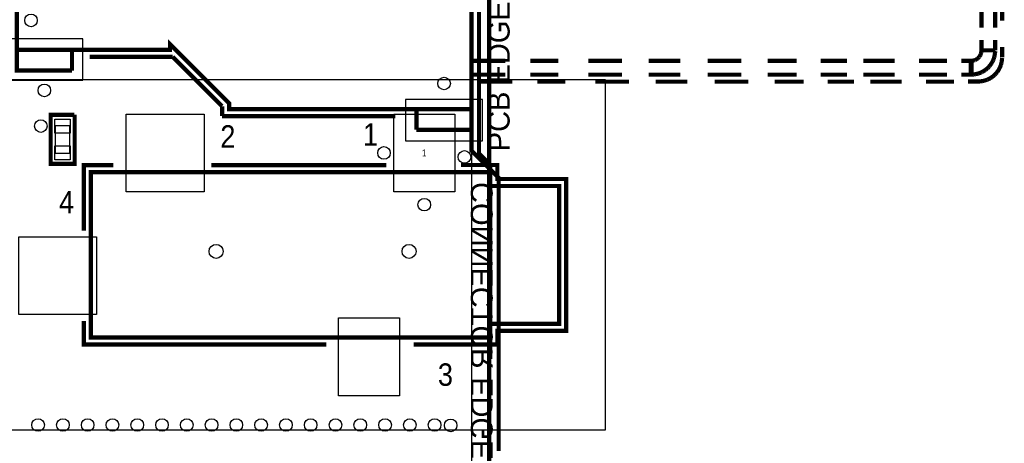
# Model space of a CAD drawing. Extents: x 6 to 156, y -6 to 136.
# Tile 26 of 32: x 120 to 156, y 28 to 43. Entities that reach past the tile are written whole.
import ezdxf
from ezdxf.enums import TextEntityAlignment as Align

# ---------------------------------------------------------------- set-up
doc = ezdxf.new("R2010")
doc.units = 0
for name, color, linetype in [('BG_OUTLINE', 134, 'CONTINUOUS'), ('PG_ASSEMBLY_BOTTOM', 1, 'CONTINUOUS'), ('PG_ASSEMBLY_TOP', 1, 'CONTINUOUS'), ('PG_PLACE_BOUND_BOTTOM', 152, 'CONTINUOUS'), ('PG_PLACE_BOUND_TOP', 152, 'CONTINUOUS'), ('PG_SILKSCREEN_BOTTOM', 204, 'CONTINUOUS'), ('PG_SILKSCREEN_TOP', 45, 'CONTINUOUS'), ('PIN_BOTTOM', 5, 'CONTINUOUS'), ('PIN_TOP', 1, 'CONTINUOUS'), ('RKI_ALL', 174, 'CONTINUOUS'), ('VC_BOTTOM', 5, 'CONTINUOUS'), ('VC_TOP', 1, 'CONTINUOUS')]:
    doc.layers.add(name, color=color, linetype=linetype)

msp = doc.modelspace()

# ---------------------------------------------------------------- linework, layer by layer
at = {"layer": 'BG_OUTLINE', "const_width": 0.1524}
msp.add_lwpolyline([(137.050018, 11.925808), (137.050018, 129.542032, 0.414184), (136.542018, 130.050032), (7.558024, 130.050032, 0.414214), (7.050024, 129.542032), (7.050024, 0.558038, 0.414233), (7.558024, 0.050038)], format="xyb", dxfattribs=at)
at = {"layer": 'PG_ASSEMBLY_BOTTOM', "const_width": 0.1524}
for points in [[(136.415018, 40.13835), (136.415018, 66.638424), (119.914924, 66.638424), (119.914924, 63.528448), (119.70512, 63.528448), (119.70512, 45.528484), (119.914924, 45.528484), (119.914924, 42.28846), (125.472952, 42.28846), (125.472952, 42.49039), (127.614934, 40.348408), (127.614934, 40.13835), (136.415018, 40.13835)], [(154.915108, 43.0911), (154.915108, 43.814746)], [(155.41498, 43.0911), (155.41498, 43.814746)], [(154.915108, 42.269918), (154.915108, 42.64787)], [(155.41498, 42.269918), (155.41498, 42.64787)], [(121.91492, 41.538398), (119.914924, 41.538398), (119.914924, 42.28846)], [(121.91492, 42.2783), (121.91492, 41.538398)], [(154.867102, 42.079418), (154.87142, 42.087038)], [(154.87142, 42.087038), (154.874976, 42.09415)], [(154.874976, 42.09415), (154.879294, 42.102786)], [(154.879294, 42.102786), (154.88285, 42.11066)], [(154.88285, 42.11066), (154.885644, 42.117518)], [(154.885644, 42.117518), (154.888438, 42.124884)], [(154.888438, 42.124884), (154.891486, 42.13352)], [(154.891486, 42.13352), (154.893772, 42.141394)], [(154.893772, 42.141394), (154.896312, 42.15003)], [(154.896312, 42.15003), (154.898598, 42.159174)], [(154.898598, 42.159174), (154.900376, 42.167556)], [(154.900376, 42.167556), (154.902408, 42.177462)], [(154.902408, 42.177462), (154.90444, 42.187876)], [(154.90444, 42.187876), (154.905964, 42.197528)], [(154.905964, 42.197528), (154.907488, 42.206926)], [(154.907488, 42.206926), (154.909012, 42.217848)], [(154.909012, 42.217848), (154.910536, 42.229786)], [(154.910536, 42.229786), (154.91206, 42.242232)], [(154.91206, 42.242232), (154.91333, 42.253154)], [(154.91333, 42.253154), (154.915108, 42.269918), (155.41498, 42.269918)], [(155.393136, 42.08145), (155.396946, 42.101516)], [(155.396946, 42.101516), (155.399994, 42.11955)], [(155.399994, 42.11955), (155.40228, 42.136314)], [(155.40228, 42.136314), (155.404566, 42.151808)], [(155.404566, 42.151808), (155.406598, 42.167048)], [(155.406598, 42.167048), (155.408376, 42.182542)], [(155.408376, 42.182542), (155.410154, 42.198036)], [(155.410154, 42.198036), (155.41498, 42.243756)], [(136.415018, 41.88841), (137.638282, 41.88841)], [(138.541506, 41.88841), (139.562078, 41.88841)], [(140.649452, 41.88841), (141.870684, 41.88841)], [(142.84071, 41.88841), (143.994886, 41.88841)], [(144.98193, 41.88841), (146.203162, 41.88841)], [(147.156678, 41.88841), (148.210524, 41.88841)], [(149.080474, 41.88841), (150.042118, 41.88841)], [(150.627588, 41.88841), (151.765254, 41.88841)], [(152.651714, 41.88841), (153.663904, 41.88841)], [(154.182318, 41.88841), (154.559762, 41.88841), (154.559762, 41.388538)], [(154.5336, 41.88841), (154.538426, 41.888918)], [(154.5336, 41.88841), (154.5336, 41.388538)], [(154.538426, 41.888918), (154.573986, 41.892982)], [(154.573986, 41.892982), (154.58567, 41.894506)], [(154.58567, 41.894506), (154.596592, 41.89603)], [(154.596592, 41.89603), (154.605482, 41.8973)], [(154.605482, 41.8973), (154.615388, 41.899078)], [(154.615388, 41.899078), (154.626564, 41.90111)], [(154.626564, 41.90111), (154.635454, 41.902888)], [(154.635454, 41.902888), (154.644598, 41.90492)], [(154.644598, 41.90492), (154.654504, 41.90746)], [(154.654504, 41.90746), (154.662124, 41.909746)], [(154.662124, 41.909746), (154.669744, 41.912032)], [(154.669744, 41.912032), (154.677364, 41.914572)], [(154.677364, 41.914572), (154.685746, 41.917874)], [(154.685746, 41.917874), (154.693874, 41.921176)], [(154.693874, 41.921176), (154.700986, 41.924224)], [(154.700986, 41.924224), (154.709114, 41.928288)], [(154.709114, 41.928288), (154.71648, 41.932098)], [(154.71648, 41.932098), (154.724862, 41.93667)], [(154.724862, 41.93667), (154.731974, 41.940988)], [(154.731974, 41.940988), (154.740102, 41.946068)], [(154.740102, 41.946068), (154.748738, 41.951656)], [(154.748738, 41.951656), (154.755596, 41.956482)], [(154.755596, 41.956482), (154.763724, 41.962324)], [(154.763724, 41.962324), (154.770328, 41.967404)], [(154.770328, 41.967404), (154.777948, 41.9735)], [(154.777948, 41.9735), (154.78506, 41.97985)], [(154.78506, 41.97985), (154.791918, 41.985692)], [(154.791918, 41.985692), (154.79903, 41.992296)], [(154.79903, 41.992296), (154.804872, 41.997884)], [(154.804872, 41.997884), (154.811222, 42.004488)], [(154.811222, 42.004488), (154.81808, 42.011854)], [(154.81808, 42.011854), (154.823668, 42.018204)], [(154.823668, 42.018204), (154.829764, 42.02557)], [(154.829764, 42.02557), (154.83586, 42.032936)], [(154.83586, 42.032936), (154.841194, 42.039794)], [(154.841194, 42.039794), (154.846528, 42.04716)], [(154.846528, 42.04716), (154.851862, 42.055288)], [(154.851862, 42.055288), (154.85745, 42.063416)], [(154.85745, 42.063416), (154.862276, 42.071036)], [(154.862276, 42.071036), (154.867102, 42.079418)], [(155.22956, 41.72458), (155.242768, 41.742106)], [(155.242768, 41.742106), (155.254452, 41.758108)], [(155.254452, 41.758108), (155.26639, 41.77538)], [(155.26639, 41.77538), (155.278074, 41.79316)], [(155.278074, 41.79316), (155.289504, 41.811448)], [(155.289504, 41.811448), (155.30068, 41.830244)], [(155.30068, 41.830244), (155.311094, 41.848786)], [(155.311094, 41.848786), (155.321508, 41.868598)], [(155.321508, 41.868598), (155.331922, 41.890188)], [(155.331922, 41.890188), (155.341574, 41.911524)], [(155.341574, 41.911524), (155.350718, 41.933622)], [(155.350718, 41.933622), (155.359354, 41.956736)], [(155.359354, 41.956736), (155.366974, 41.978834)], [(155.366974, 41.978834), (155.373324, 41.999662)], [(155.373324, 41.999662), (155.379674, 42.022268)], [(155.379674, 42.022268), (155.385008, 42.043604)], [(155.385008, 42.043604), (155.389072, 42.061638)], [(155.389072, 42.061638), (155.393136, 42.08145)], [(136.415018, 41.388538), (137.638282, 41.388538)], [(138.541506, 41.388538), (139.562078, 41.388538)], [(140.649452, 41.388538), (141.870684, 41.388538)], [(142.84071, 41.388538), (143.994886, 41.388538)], [(144.98193, 41.388538), (146.203162, 41.388538)], [(147.156678, 41.388538), (148.210524, 41.388538)], [(149.080474, 41.388538), (150.042118, 41.388538)], [(150.627588, 41.388538), (151.765254, 41.388538)], [(152.651714, 41.388538), (153.663904, 41.388538)], [(154.182318, 41.388538), (154.559762, 41.388538)], [(154.559762, 41.388538), (154.59329, 41.39184)], [(154.59329, 41.39184), (154.634692, 41.396666)], [(154.634692, 41.396666), (154.65171, 41.398952)], [(154.65171, 41.398952), (154.667204, 41.400984)], [(154.667204, 41.400984), (154.683968, 41.403524)], [(154.683968, 41.403524), (154.703272, 41.406826)], [(154.703272, 41.406826), (154.722068, 41.410382)], [(154.722068, 41.410382), (154.740356, 41.413938)], [(154.740356, 41.413938), (154.761438, 41.418764)], [(154.761438, 41.418764), (154.78125, 41.423844)], [(154.78125, 41.423844), (154.801824, 41.429432)], [(154.801824, 41.429432), (154.8257, 41.436798)], [(154.8257, 41.436798), (154.848306, 41.444672)], [(154.848306, 41.444672), (154.869134, 41.452546)], [(154.869134, 41.452546), (154.891994, 41.461944)], [(154.891994, 41.461944), (154.91333, 41.471596)], [(154.91333, 41.471596), (154.934158, 41.481756)], [(154.934158, 41.481756), (154.954732, 41.492424)], [(154.954732, 41.492424), (154.972512, 41.50233)], [(154.972512, 41.50233), (154.992578, 41.514268)], [(154.992578, 41.514268), (155.01112, 41.525952)], [(155.01112, 41.525952), (155.027884, 41.536874)], [(155.027884, 41.536874), (155.045156, 41.548812)], [(155.045156, 41.548812), (155.061412, 41.56075)], [(155.061412, 41.56075), (155.078938, 41.573958)], [(155.078938, 41.573958), (155.095956, 41.587928)], [(155.095956, 41.587928), (155.111196, 41.600628)], [(155.111196, 41.600628), (155.127706, 41.615106)], [(155.127706, 41.615106), (155.142946, 41.62933)], [(155.142946, 41.62933), (155.158694, 41.64457)], [(155.158694, 41.64457), (155.174696, 41.661334)], [(155.174696, 41.661334), (155.188412, 41.675812)], [(155.188412, 41.675812), (155.202128, 41.69156)], [(155.202128, 41.69156), (155.21559, 41.707308)], [(155.21559, 41.707308), (155.22956, 41.72458)], [(134.415022, 39.388542), (134.415022, 40.13835)], [(136.415018, 40.13835), (136.415018, 38.626288), (137.396728, 37.644578), (137.396728, 26.764488)], [(136.415018, 39.388542), (134.415022, 39.388542)]]:
    msp.add_lwpolyline(points, dxfattribs=at)
at = {"layer": 'PG_ASSEMBLY_BOTTOM'}
msp.add_lwpolyline([(121.91492, 42.2783), (121.91492, 42.28846)], dxfattribs=at)
at = {"layer": 'PG_ASSEMBLY_TOP', "const_width": 0.1524}
for points in [[(137.095992, 37.848032), (137.095992, 38.11905), (136.684004, 38.531038), (136.684004, 44.881038)], [(137.095992, 31.848044), (122.595894, 31.848044), (122.595894, 37.848032), (137.095992, 37.848032), (137.095992, 31.069026)], [(137.095992, 37.347906), (139.596114, 37.347906), (139.596114, 32.347916), (137.095992, 32.347916)]]:
    msp.add_lwpolyline(points, dxfattribs=at)
at = {"layer": 'PG_ASSEMBLY_TOP'}
msp.add_lwpolyline([(121.190004, 39.877238), (121.952004, 39.877238), (121.952004, 38.200838), (121.190004, 38.200838)], close=True, dxfattribs=at)
at = {"layer": 'PG_PLACE_BOUND_BOTTOM'}
msp.add_lwpolyline([(136.415018, 40.13835), (136.415018, 66.638424), (119.914924, 66.638424), (119.914924, 63.528448), (119.70512, 63.528448), (119.70512, 45.528484), (119.914924, 45.528484), (119.914924, 42.28846), (125.472952, 42.28846), (125.472952, 42.49039), (127.614934, 40.348408), (127.614934, 40.13835)], close=True, dxfattribs=at)
at = {"layer": 'PG_PLACE_BOUND_TOP'}
for points in [[(119.047006, 28.498038), (141.272006, 28.498038), (141.272006, 41.198038), (119.047006, 41.198038)], [(121.317004, 39.547038), (121.825004, 39.547038), (121.825004, 38.531038), (121.317004, 38.531038)]]:
    msp.add_lwpolyline(points, close=True, dxfattribs=at)
at = {"layer": 'PG_SILKSCREEN_BOTTOM', "const_width": 0.1524}
for points in [[(155.66898, 43.3451), (155.66898, 44.068746)], [(155.665932, 42.018966), (155.665932, 42.396918)], [(122.55627, 42.03446), (125.569726, 42.03446)], [(125.569726, 42.03446), (127.360934, 40.243252)], [(155.610306, 41.705784), (155.617672, 41.727882)], [(155.617672, 41.727882), (155.624276, 41.748964)], [(155.624276, 41.748964), (155.630626, 41.771316)], [(155.630626, 41.771316), (155.63596, 41.792652)], [(155.63596, 41.792652), (155.640024, 41.810686)], [(155.640024, 41.810686), (155.644088, 41.830498)], [(155.644088, 41.830498), (155.647898, 41.850564)], [(155.647898, 41.850564), (155.650692, 41.868598)], [(155.650692, 41.868598), (155.653232, 41.885362)], [(155.653232, 41.885362), (155.655264, 41.900856)], [(155.655264, 41.900856), (155.657296, 41.91635)], [(155.657296, 41.91635), (155.659328, 41.931844)], [(155.659328, 41.931844), (155.661106, 41.947084)], [(155.661106, 41.947084), (155.665932, 41.992804)], [(155.378658, 41.364154), (155.393898, 41.378378)], [(155.393898, 41.378378), (155.409646, 41.393872)], [(155.409646, 41.393872), (155.425648, 41.410382)], [(155.425648, 41.410382), (155.43911, 41.42486)], [(155.43911, 41.42486), (155.45308, 41.440608)], [(155.45308, 41.440608), (155.466542, 41.45661)], [(155.466542, 41.45661), (155.480512, 41.473628)], [(155.480512, 41.473628), (155.49372, 41.491154)], [(155.49372, 41.491154), (155.505404, 41.50741)], [(155.505404, 41.50741), (155.517088, 41.524428)], [(155.517088, 41.524428), (155.528772, 41.542208)], [(155.528772, 41.542208), (155.540456, 41.560496)], [(155.540456, 41.560496), (155.551632, 41.579292)], [(155.551632, 41.579292), (155.561792, 41.597834)], [(155.561792, 41.597834), (155.572206, 41.617646)], [(155.572206, 41.617646), (155.582874, 41.639236)], [(155.582874, 41.639236), (155.592272, 41.660572)], [(155.592272, 41.660572), (155.60167, 41.68267)], [(155.60167, 41.68267), (155.610306, 41.705784)], [(136.669018, 41.134538), (137.892282, 41.134538)], [(138.795506, 41.134538), (139.816078, 41.134538)], [(140.903452, 41.134538), (142.124684, 41.134538)], [(143.09471, 41.134538), (144.248886, 41.134538)], [(145.23593, 41.134538), (146.457162, 41.134538)], [(147.410678, 41.134538), (148.464524, 41.134538)], [(149.334474, 41.134538), (150.296118, 41.134538)], [(150.881588, 41.134538), (152.019254, 41.134538)], [(152.905714, 41.134538), (153.917904, 41.134538)], [(154.43327, 41.137586), (154.810714, 41.137586)], [(154.810714, 41.137586), (154.843988, 41.141142)], [(154.843988, 41.141142), (154.885644, 41.145968)], [(154.885644, 41.145968), (154.902662, 41.148)], [(154.902662, 41.148), (154.917902, 41.150032)], [(154.917902, 41.150032), (154.93492, 41.152572)], [(154.93492, 41.152572), (154.954224, 41.155874)], [(154.954224, 41.155874), (154.97302, 41.15943)], [(154.97302, 41.15943), (154.991308, 41.16324)], [(154.991308, 41.16324), (155.01239, 41.167812)], [(155.01239, 41.167812), (155.032202, 41.172892)], [(155.032202, 41.172892), (155.052776, 41.17848)], [(155.052776, 41.17848), (155.076652, 41.185846)], [(155.076652, 41.185846), (155.099004, 41.19372)], [(155.099004, 41.19372), (155.120086, 41.201848)], [(155.120086, 41.201848), (155.142946, 41.210992)], [(155.142946, 41.210992), (155.164282, 41.220644)], [(155.164282, 41.220644), (155.18511, 41.230804)], [(155.18511, 41.230804), (155.20543, 41.241472)], [(155.20543, 41.241472), (155.223464, 41.251632)], [(155.223464, 41.251632), (155.24353, 41.263316)], [(155.24353, 41.263316), (155.262072, 41.275)], [(155.262072, 41.275), (155.278836, 41.285922)], [(155.278836, 41.285922), (155.296108, 41.298114)], [(155.296108, 41.298114), (155.31211, 41.309798)], [(155.31211, 41.309798), (155.32989, 41.323006)], [(155.32989, 41.323006), (155.346908, 41.336976)], [(155.346908, 41.336976), (155.362148, 41.349676)], [(155.362148, 41.349676), (155.378658, 41.364154)], [(127.360934, 40.243252), (127.360934, 39.88435)], [(127.360934, 39.88435), (133.65226, 39.88435)]]:
    msp.add_lwpolyline(points, dxfattribs=at)
at = {"layer": 'PG_SILKSCREEN_TOP'}
for points, const_width in [([(122.015504, 39.940738), (122.015504, 38.137338), (121.126504, 38.137338), (121.126504, 39.940738), (122.002804, 39.940738)], 0.127), ([(122.341894, 35.726116), (122.341894, 38.102032), (123.417076, 38.102032)], 0.1524), ([(133.319012, 38.102032), (126.969012, 38.102032)], 0.1524), ([(134.31901, 31.594044), (137.349992, 31.594044), (137.349992, 32.093916), (139.850114, 32.093916), (139.850114, 37.601906), (137.349992, 37.601906), (137.349992, 38.109906), (136.025636, 38.109906)], 0.1524), ([(137.093452, 37.838126), (137.093452, 31.85541)], 0.1524), ([(122.341894, 32.44596), (122.341894, 31.594044), (131.14401, 31.594044)], 0.1524)]:
    msp.add_lwpolyline(points, dxfattribs=dict(at, const_width=const_width))
at = {"layer": 'PIN_BOTTOM'}
for points in [[(122.309128, 42.686986), (119.515128, 42.686986), (119.515128, 41.188386), (122.309128, 41.188386)], [(136.815068, 40.487092), (134.021068, 40.487092), (134.021068, 38.988492), (136.815068, 38.988492)]]:
    msp.add_lwpolyline(points, close=True, dxfattribs=at)
for centre in [(127.144018, 34.975038), (134.144004, 34.975038)]:
    msp.add_circle(centre, 0.254, dxfattribs=at)
at = {"layer": 'PIN_TOP'}
for points in [[(121.291604, 39.775638), (121.850404, 39.775638), (121.850404, 39.267638), (121.291604, 39.267638)], [(123.886214, 37.138356), (123.886214, 39.957756), (126.705614, 39.957756), (126.705614, 37.138356)], [(133.591046, 37.138356), (133.591046, 39.957756), (135.800846, 39.957756), (135.800846, 37.138356)], [(121.291604, 38.810438), (121.850404, 38.810438), (121.850404, 38.302438), (121.291604, 38.302438)], [(119.986298, 32.688276), (119.986298, 35.507676), (122.805698, 35.507676), (122.805698, 32.688276)], [(131.59105, 29.73832), (131.59105, 32.55772), (133.80085, 32.55772), (133.80085, 29.73832)]]:
    msp.add_lwpolyline(points, close=True, dxfattribs=at)
for centre in [(127.144018, 34.975038), (134.144004, 34.975038)]:
    msp.add_circle(centre, 0.254, dxfattribs=at)
at = {"layer": 'RKI_ALL'}
msp.add_lwpolyline([(136.415018, 0.685038), (7.685024, 0.685038), (7.685024, 129.415032), (136.415018, 129.415032), (136.415018, 16.683482), (136.415018, 11.41349)], close=True, dxfattribs=at)
at = {"layer": 'VC_BOTTOM'}
for centre in [(120.428004, 43.357038), (135.418068, 41.066974), (120.912128, 40.817038), (120.783604, 39.521638), (133.235446, 38.548056), (136.156446, 38.404038), (134.695946, 36.66998), (120.685814, 28.675584), (121.584974, 28.675584), (122.484134, 28.675584), (123.383294, 28.675584), (124.282454, 28.675584), (125.181614, 28.675584), (126.080774, 28.675584), (126.979934, 28.675584), (127.879094, 28.675584), (128.778254, 28.675584), (129.677414, 28.675584), (130.576574, 28.675584), (131.475734, 28.675584), (132.374894, 28.675584), (133.274054, 28.675584), (134.173214, 28.675584), (135.072374, 28.675584), (135.65632, 28.658312)]:
    msp.add_circle(centre, 0.2286, dxfattribs=at)
at = {"layer": 'VC_TOP'}
for centre in [(120.428004, 43.357038), (135.418068, 41.066974), (120.912128, 40.817038), (120.783604, 39.521638), (133.235446, 38.548056), (136.156446, 38.404038), (134.695946, 36.66998), (120.685814, 28.675584), (121.584974, 28.675584), (122.484134, 28.675584), (123.383294, 28.675584), (124.282454, 28.675584), (125.181614, 28.675584), (126.080774, 28.675584), (126.979934, 28.675584), (127.879094, 28.675584), (128.778254, 28.675584), (129.677414, 28.675584), (130.576574, 28.675584), (131.475734, 28.675584), (132.374894, 28.675584), (133.274054, 28.675584), (134.173214, 28.675584), (135.072374, 28.675584), (135.65632, 28.658312)]:
    msp.add_circle(centre, 0.2286, dxfattribs=at)

# ---------------------------------------------------------------- texts
at = {"layer": 'PG_ASSEMBLY_BOTTOM', "text_generation_flag": 2}
msp.add_text('CONNECTOR EDGE', height=0.7874, rotation=90, dxfattribs=at).set_placement((137.176764, 37.489638))
at = {"layer": 'PG_ASSEMBLY_TOP'}
msp.add_text('PCB EDGE', height=0.7874, rotation=90, dxfattribs=at).set_placement((137.795, 38.608))
at = {"layer": 'PG_ASSEMBLY_TOP', "width": 0.9}
msp.add_text('1', height=0.254, dxfattribs=at).set_placement((134.695946, 38.421056), align=Align.CENTER)
at = {"layer": 'PG_SILKSCREEN_TOP', "width": 0.90625}
for s, p in [('2', (127.296672, 38.739572)), ('1', (132.474716, 38.81247)), ('4', (121.44248, 36.35248)), ('3', (135.1915, 30.097222))]:
    msp.add_text(s, height=0.8128, dxfattribs=at).set_placement(p)

doc.saveas('drawing.dxf')
